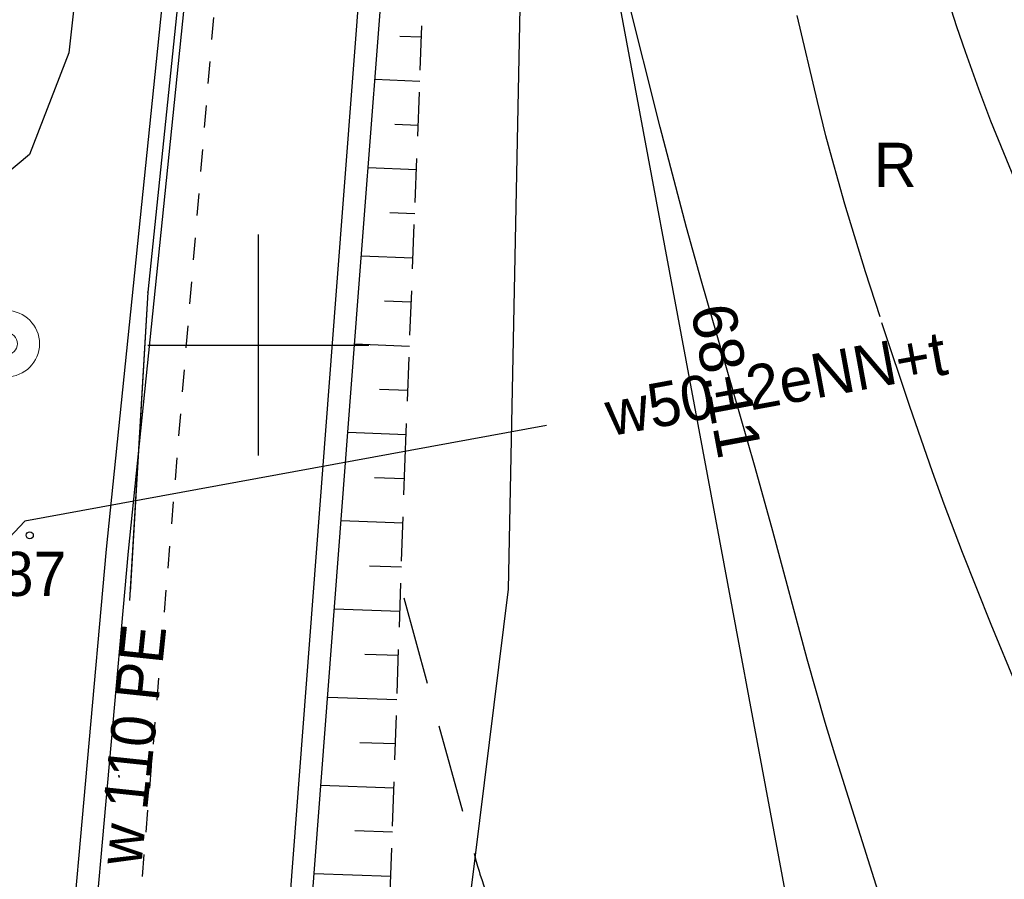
# Model space of a CAD drawing. Extents: x 4615668 to 9249187, y 5334101 to 10688993.
# Tile 33 of 120: x 4667479 to 4667501, y 5336907 to 5336927. Entities that reach past the tile are written whole.
import ezdxf
from ezdxf.enums import TextEntityAlignment as Align

# ---------------------------------------------------------------- set-up
doc = ezdxf.new("R2010")
doc.units = 0
doc.header["$MEASUREMENT"] = 0
for name, pattern in [('DROGA', [1, 0.5, -0.5]), ('SKARPA1', [1.5, 1, -0.5]), ('WARSTWICA', [3, 2, -1])]:
    doc.linetypes.add(name, pattern=pattern)
for name, color, linetype in [('10', 7, 'Continuous'), ('17', 7, 'Continuous'), ('23', 7, 'Continuous'), ('25', 7, 'Continuous'), ('26', 7, 'Continuous'), ('45', 7, 'Continuous'), ('50', 7, 'Continuous'), ('51', 7, 'Continuous'), ('52', 7, 'Continuous'), ('60', 7, 'Continuous'), ('DIM', 7, 'Continuous'), ('UWWPA_907', 7, 'Continuous')]:
    doc.layers.add(name, color=color, linetype=linetype)
doc.styles.add('STYLE2', font='arial.ttf')
doc.styles.add('txt', font='TXT', dxfattribs={"height": 0.2})
doc.dimstyles.new('1-500', dxfattribs={"dimtxt": 1, "dimasz": 0.5, "dimexe": 0.18, "dimexo": 0.0625, "dimgap": 0.3, "dimtad": 1, "dimzin": 0, "dimdsep": 46, "dimtxsty": 'STYLE2', "dimblk": 'DOT', "dimcen": 0.09, "dimadec": 0, "dimazin": 0, "dimtfac": 1, "dimtmove": 0, "dimatfit": 0, "dimldrblk": 'DOT', "dimfxl": 0, "dimtolj": 1, "dimtzin": 0, "dimarcsym": 0})

# ---------------------------------------------------------------- blocks, each defined once
blk = doc.blocks.new('*M2220')
at = {"layer": '60', "color": 7, "linetype": 'Continuous'}
for p, q in [((250, 97.5), (250, 102.5)), ((247.5, 100), (252.5, 100))]:
    blk.add_line(p, q, dxfattribs=at)
blk = doc.blocks.new('SB')
at = {"layer": 'UWWPA_907', "color": 7, "linetype": 'Continuous', "lineweight": 13}
for radius in [0.75, 0.25]:
    blk.add_circle((0, 0), radius, dxfattribs=at)
blk = doc.blocks.new('WYS')
at = {"layer": '52', "color": 67, "linetype": 'Continuous'}
blk.add_circle((0, 0), 0.08, dxfattribs=at)
blk = doc.blocks.new('_Dot')
at = {"color": 0, "linetype": 'ByBlock', "lineweight": -2}
blk.add_line((-0.5, 0), (-1, 0), dxfattribs=at)
at = {"color": 0, "linetype": 'ByBlock', "const_width": 0.5}
blk.add_lwpolyline([(-0.25, 0, 1), (0.25, 0, 1)], format="xyb", close=True, dxfattribs=at)
blk = doc.blocks.new('*D3053')
at = {"layer": 'Defpoints', "color": 0}
for p in [(4667484.508, 5336951.079), (4667500.369, 5336884.756), (4667496.974, 5336884.123)]:
    blk.add_point(p, dxfattribs=at)
at = {"layer": 'DIM', "color": 0, "lineweight": -2, "ltscale": 40}
for p, q in [((4667484.57, 5336951.09), (4667488.081, 5336951.744)), ((4667487.995, 5336951.219), (4667500.278, 5336885.247)), ((4667497.035, 5336884.135), (4667500.546, 5336884.789))]:
    blk.add_line(p, q, dxfattribs=at)
at = {"layer": 'DIM', "color": 0, "linetype": 'ByBlock', "lineweight": -2, "xscale": 0.5, "yscale": 0.5, "zscale": 0.5}
for p, rotation in [((4667487.904, 5336951.711), 100.5463330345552), ((4667500.369, 5336884.756), 280.5463330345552)]:
    blk.add_blockref('_Dot', p, dxfattribs=dict(at, rotation=rotation))
at = {"layer": 'DIM', "color": 0, "lineweight": 0, "ltscale": 40, "insert": (4667494.933, 5336918.382), "char_height": 1, "attachment_point": 5, "rotation": 280.5463, "style": 'STYLE2'}
blk.add_mtext('\\A1;68.11 ', dxfattribs=at)

msp = doc.modelspace()

# ---------------------------------------------------------------- linework, layer by layer
at = {"color": 97, "linetype": 'Continuous'}
msp.add_lwpolyline([(4667481.231, 5336936.301), (4667480.067, 5336925.792), (4667479.174, 5336923.495), (4667477.079, 5336921.744), (4667472.422, 5336921.977)], dxfattribs=at)
at = {"layer": '17', "color": 97, "linetype": 'DROGA'}
msp.add_lwpolyline([(4667481.153, 5336900.186), (4667483.383, 5336927.079), (4667484.996, 5336944.849), (4667486.92, 5336963.016), (4667488.223, 5336974.995), (4667491.947, 5336992.862), (4667502.8, 5337010.438), (4667504.476, 5337012.243), (4667514.034, 5337013.675), (4667536.208, 5337006.21), (4667552.221, 5337003.222), (4667562.643, 5337005.045)], dxfattribs=at)
at = {"layer": '23', "color": 40, "linetype": 'Continuous'}
msp.add_lwpolyline([(4667485.793, 5336865.641), (4667485.105, 5336873.056), (4667483.387, 5336879.219), (4667488.607, 5336902.342), (4667490.011, 5336913.663), (4667490.375, 5336931.707), (4667497.995, 5336931.648), (4667503.795, 5336931.057)], dxfattribs=at)
at = {"layer": '25', "color": 165, "linetype": 'Continuous'}
for points in [[(4667494.424, 5337004.793), (4667492.034, 5336997.253), (4667490.304, 5336990.733), (4667488.554, 5336982.453), (4667487.274, 5336971.643), (4667485.734, 5336957.543), (4667484.814, 5336951.073), (4667483.844, 5336939.523), (4667482.814, 5336929.643), (4667481.854, 5336920.383), (4667481.441, 5336913.406)], [(4667494.424, 5337004.793), (4667492.034, 5336997.253), (4667490.304, 5336990.733), (4667488.554, 5336982.453), (4667487.274, 5336971.643), (4667485.734, 5336957.543), (4667484.814, 5336951.073), (4667483.844, 5336939.523), (4667482.814, 5336929.643), (4667481.854, 5336920.383), (4667481.451, 5336913.59)], [(4667490.871, 5336917.363), (4667479.072, 5336915.195), (4667469.458, 5336904.976), (4667466.184, 5336900.381), (4667466.27, 5336898.483)]]:
    msp.add_lwpolyline(points, dxfattribs=at)
for p in [(4667481.854, 5336920.383), (4667481.194, 5336909.436), (4667481.204, 5336909.413)]:
    msp.add_point(p, dxfattribs=at)
at = {"layer": '45', "color": 219, "linetype": 'Continuous'}
for points in [[(4667542.569, 5337010.14), (4667538.214, 5337009.016), (4667516.104, 5337015.226), (4667508.251, 5337017.514), (4667499.801, 5337010.418), (4667490.326, 5336993.472), (4667487.531, 5336979.129), (4667484.021, 5336950.016), (4667482.783, 5336932.814), (4667480.913, 5336914.565), (4667479.619, 5336900.131)], [(4667542.693, 5337009.656), (4667538.208, 5337008.498), (4667515.966, 5337014.746), (4667508.367, 5337016.96), (4667500.193, 5337010.094), (4667490.802, 5336993.298), (4667488.025, 5336979.051), (4667484.519, 5336949.968), (4667483.281, 5336932.77), (4667481.411, 5336914.517), (4667480.117, 5336900.087)], [(4667484.517, 5336899.036), (4667484.924, 5336904.7), (4667486.113, 5336920.313), (4667487.255, 5336935.17), (4667488.076, 5336942.955), (4667491.114, 5336968.113), (4667492.028, 5336974.8), (4667494.619, 5336990.034), (4667503.347, 5337004.816), (4667506.434, 5337009.738), (4667512.726, 5337010.639), (4667534.992, 5337003.449)], [(4667485.036, 5336899.291), (4667485.422, 5336904.664), (4667486.611, 5336920.275), (4667487.753, 5336935.124), (4667488.572, 5336942.899), (4667491.61, 5336968.049), (4667492.522, 5336974.724), (4667495.097, 5336989.86), (4667503.777, 5337004.56), (4667506.725, 5337009.439), (4667512.676, 5337010.129), (4667534.704, 5337003.047)]]:
    msp.add_lwpolyline(points, dxfattribs=at)
at = {"layer": '50', "color": 216, "linetype": 'Continuous'}
for points in [[(4667495.224, 5336946.166), (4667495.569, 5336944.093), (4667495.749, 5336943.058), (4667496.037, 5336941.509), (4667496.243, 5336940.519), (4667496.391, 5336939.863), (4667496.712, 5336938.555), (4667497.237, 5336936.605), (4667497.973, 5336934.012), (4667498.338, 5336932.715), (4667499.285, 5336929.253), (4667499.786, 5336927.531), (4667500.146, 5336926.391), (4667500.337, 5336925.825), (4667500.639, 5336924.98), (4667500.916, 5336924.257), (4667501.503, 5336922.825), (4667502.726, 5336919.985), (4667503.313, 5336918.555), (4667505.24, 5336913.66)], [(4667499.26, 5336903.999), (4667497.395, 5336909.925), (4667497.177, 5336910.64), (4667496.764, 5336912.078), (4667495.988, 5336914.969), (4667495.591, 5336916.412), (4667495.07, 5336918.22), (4667494.373, 5336920.63), (4667494.037, 5336921.839), (4667493.444, 5336924.111), (4667492.684, 5336927.148), (4667492.298, 5336928.666), (4667491.707, 5336930.867), (4667491.174, 5336932.821), (4667490.917, 5336933.801), (4667490.557, 5336935.277), (4667489.251, 5336940.953)]]:
    msp.add_lwpolyline(points, dxfattribs=at)
at = {"layer": '50', "color": 245, "linetype": 'WARSTWICA'}
for points in [[(4667503.052, 5336908.197), (4667502.787, 5336908.701), (4667502.285, 5336909.723), (4667501.814, 5336910.76), (4667501.512, 5336911.457), (4667500.927, 5336912.862), (4667500.279, 5336914.491), (4667499.868, 5336915.584), (4667499.602, 5336916.316), (4667499.091, 5336917.789), (4667498.415, 5336919.819), (4667498.087, 5336920.837), (4667497.619, 5336922.37), (4667497.329, 5336923.398), (4667497.192, 5336923.914), (4667496.997, 5336924.692), (4667496.422, 5336927.132)], [(4667487.644, 5336913.462), (4667489.267, 5336907.55), (4667489.313, 5336907.39), (4667489.345, 5336907.283), (4667489.366, 5336907.213), (4667489.412, 5336907.072), (4667489.447, 5336906.967), (4667489.52, 5336906.758), (4667489.597, 5336906.55), (4667489.65, 5336906.413), (4667489.686, 5336906.321), (4667489.76, 5336906.138), (4667489.802, 5336906.036), (4667489.889, 5336905.831), (4667489.978, 5336905.627), (4667490.038, 5336905.492), (4667490.16, 5336905.221), (4667490.345, 5336904.816), (4667490.592, 5336904.277), (4667490.713, 5336904.006), (4667490.832, 5336903.735), (4667490.891, 5336903.598), (4667490.976, 5336903.394), (4667492.086, 5336900.695)]]:
    msp.add_lwpolyline(points, dxfattribs=at)
at = {"layer": '51', "color": 3, "linetype": 'Continuous'}
for p, q in [((4667488.044, 5336926.148), (4667487.555, 5336926.167)), ((4667488.006, 5336925.148), (4667486.989, 5336925.188)), ((4667487.967, 5336924.149), (4667487.439, 5336924.17)), ((4667487.928, 5336923.15), (4667486.835, 5336923.192)), ((4667487.889, 5336922.151), (4667487.324, 5336922.172)), ((4667487.85, 5336921.151), (4667486.682, 5336921.197)), ((4667487.811, 5336920.152), (4667487.208, 5336920.175)), ((4667487.773, 5336919.153), (4667486.529, 5336919.201)), ((4667487.734, 5336918.154), (4667487.093, 5336918.178)), ((4667487.695, 5336917.154), (4667486.377, 5336917.206)), ((4667487.657, 5336916.155), (4667486.979, 5336916.178)), ((4667487.623, 5336915.156), (4667486.225, 5336915.203)), ((4667487.589, 5336914.156), (4667486.869, 5336914.181)), ((4667487.555, 5336913.157), (4667486.073, 5336913.207)), ((4667487.521, 5336912.157), (4667486.759, 5336912.183)), ((4667487.487, 5336911.158), (4667485.921, 5336911.211)), ((4667487.452, 5336910.159), (4667486.649, 5336910.186)), ((4667487.418, 5336909.159), (4667485.769, 5336909.215)), ((4667487.384, 5336908.16), (4667486.538, 5336908.189)), ((4667487.35, 5336907.16), (4667485.617, 5336907.219))]:
    msp.add_line(p, q, dxfattribs=at)
at = {"layer": '51', "color": 3, "linetype": 'SKARPA1'}
msp.add_lwpolyline([(4667485.561, 5336898.357), (4667487.133, 5336900.804), (4667487.666, 5336916.412), (4667488.2, 5336930.151), (4667489.462, 5336945.483), (4667491.205, 5336962.056), (4667493.777, 5336979.017), (4667495.473, 5336990.128)], dxfattribs=at)

# ---------------------------------------------------------------- block references
at = {"layer": '26', "color": 165, "linetype": 'Continuous'}
msp.add_blockref('SB', (4667478.654, 5336919.212), dxfattribs=at)
at = {"layer": '52', "color": 67, "linetype": 'Continuous'}
msp.add_blockref('WYS', (4667479.182, 5336914.879), dxfattribs=at)
at = {"layer": '60', "color": 7, "linetype": 'Continuous'}
msp.add_blockref('*M2220', (4667234.354, 5336819.183), dxfattribs=at)

# ---------------------------------------------------------------- texts
at = {"layer": '10', "color": 125, "linetype": 'Continuous', "style": 'txt'}
msp.add_text('R', height=1, dxfattribs=at).set_placement((4667498.76, 5336923.26), align=Align.MIDDLE)
at = {"layer": '25', "color": 165, "linetype": 'Continuous', "style": 'txt'}
msp.add_text('w50+2eNN+t', height=1, rotation=10.4136, dxfattribs=at).set_placement((4667496.059, 5336918.316), align=Align.MIDDLE)
at = {"layer": '25', "color": 165, "linetype": 'Continuous', "style": 'txt', "width": 0.951}
msp.add_text('w 110 PE', height=1, rotation=83.991, dxfattribs=at).set_placement((4667481.703, 5336907.378))
at = {"layer": '52', "color": 67, "linetype": 'Continuous', "style": 'txt'}
msp.add_text('311.87', height=1, dxfattribs=at).set_placement((4667475.921, 5336913.506))

# ---------------------------------------------------------------- dimensions: what is measured, and where the dimension line sits
at = {"layer": 'DIM', "lineweight": 0, "ltscale": 40}
dim = msp.add_aligned_dim(p1=(4667484.508, 5336951.079), p2=(4667496.974, 5336884.123), distance=3.454, dimstyle='1-500', override={"dimpost": ' '}, dxfattribs=at)
dim.commit()
dim.dimension.update_dxf_attribs({"geometry": '*D3053', "text_midpoint": (4667494.933, 5336918.382)})

doc.saveas('drawing.dxf')
